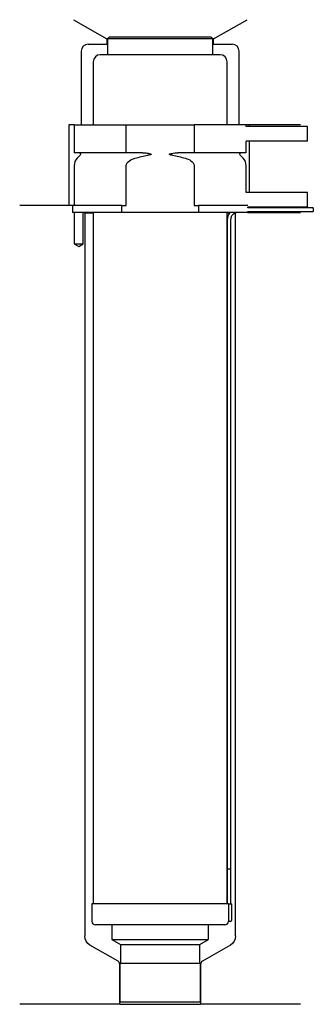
# Model space of a CAD drawing. Header units: millimetres. Extents: x 28 to 112, y 120 to 401.
import ezdxf

# ---------------------------------------------------------------- set-up
doc = ezdxf.new("R2010")
doc.units = ezdxf.units.MM
for name, color, linetype in [('201', 7, 'Continuous'), ('30', 7, 'Continuous'), ('32', 7, 'Continuous')]:
    doc.layers.add(name, color=color, linetype=linetype)

msp = doc.modelspace()

# ---------------------------------------------------------------- linework, layer by layer
at = {"layer": '201', "color": 113}
for p, q in [((43.4, 401.03), (52.92, 395.53)), ((83.32, 395.53), (92.85, 401.03)), ((47.62, 394.03), (52.92, 394.03)), ((53.12, 395.53), (52.92, 395.53)), ((52.92, 395.53), (52.92, 394.03)), ((52.92, 394.03), (53.12, 394.03)), ((83.32, 395.53), (83.12, 395.53)), ((83.12, 394.03), (83.32, 394.03)), ((83.32, 394.03), (83.32, 395.53)), ((83.32, 394.03), (88.62, 394.03)), ((45.62, 392.03), (45.62, 371.03)), ((90.62, 371.03), (90.62, 392.03)), ((42.12, 371.03), (42.12, 348.03)), ((43.62, 371.03), (42.12, 371.03)), ((108.12, 371.03), (92.62, 371.03)), ((93.42, 371.03), (93.42, 370.53)), ((93.42, 366.33), (93.42, 351.73)), ((42.12, 348.03), (28.12, 348.03)), ((43.12, 348.03), (28.12, 348.03)), ((43.12, 348.03), (43.12, 346.03)), ((43.67, 346.03), (43.67, 337.03)), ((46.17, 337.03), (46.17, 346.03)), ((46.52, 346.03), (46.62, 345.93)), ((46.62, 345.93), (46.62, 139.59)), ((46.62, 345.93), (49.07, 345.93)), ((87.17, 345.93), (87.92, 345.93)), ((89.37, 345.93), (89.62, 345.93)), ((89.62, 345.93), (89.72, 346.03)), ((89.62, 139.59), (89.62, 345.93)), ((93.12, 346.03), (108.12, 346.03)), ((43.67, 337.03), (44.92, 336.31)), ((44.92, 336.31), (46.17, 337.03)), ((56.12, 132.37), (48.12, 136.99)), ((88.12, 136.99), (80.13, 132.37)), ((56.62, 120.08), (56.62, 131.51)), ((79.63, 131.51), (79.63, 120.08)), ((56.62, 120.08), (28.12, 120.08)), ((56.62, 120.08), (79.63, 120.08)), ((108.12, 120.08), (79.63, 120.08))]:
    msp.add_line(p, q, dxfattribs=at)
for centre, radius, start, end in [((47.62, 392.03), 2, 90, 180), ((88.62, 392.03), 2, 0, 90), ((55.62, 131.51), 1, 0, 60), ((80.63, 131.51), 1, 120, 180)]:
    msp.add_arc(centre, radius, start, end, dxfattribs=at)
at = {"layer": '201', "color": 113, "extrusion": (0, 0, -1)}
for centre, start, end in [((-49.62, 139.59), 300, 360), ((-86.62, 139.59), 180, 240)]:
    msp.add_arc(centre, 3, start, end, dxfattribs=at)
at = {"layer": '30', "color": 113}
for p, q in [((53.62, 396.03), (53.12, 395.53)), ((53.12, 395.53), (53.12, 391.03)), ((83.12, 395.53), (53.12, 395.53)), ((82.62, 396.03), (53.62, 396.03)), ((83.12, 395.53), (82.62, 396.03)), ((83.12, 391.03), (83.12, 395.53)), ((85.17, 391.03), (51.07, 391.03)), ((49.07, 389.03), (49.07, 371.03)), ((87.17, 371.03), (87.17, 389.03)), ((43.62, 371.03), (58.43, 371.03)), ((43.62, 371.03), (43.62, 363.03)), ((58.43, 371.03), (77.82, 371.03)), ((58.43, 363.03), (58.43, 371.03)), ((77.82, 371.03), (77.82, 363.03)), ((92.62, 371.03), (77.82, 371.03)), ((92.62, 370.53), (92.62, 371.03)), ((92.62, 363.03), (92.62, 366.33)), ((58.43, 363.03), (43.62, 363.03)), ((63.12, 363.03), (58.43, 363.03)), ((77.82, 363.03), (73.13, 363.03)), ((92.62, 363.03), (77.82, 363.03)), ((45.36, 362.34), (44.5, 361.49)), ((91.74, 361.49), (90.89, 362.34)), ((43.62, 359.37), (43.62, 348.03)), ((58.43, 348.03), (58.43, 359.37)), ((77.82, 359.37), (77.82, 348.03)), ((92.62, 351.73), (92.62, 359.37)), ((43.12, 348.03), (43.12, 346.03)), ((57.22, 348.03), (43.12, 348.03)), ((57.22, 346.03), (43.12, 346.03)), ((43.67, 346.03), (43.67, 337.03)), ((46.17, 337.03), (46.17, 346.03)), ((49.07, 346.03), (49.07, 148.73)), ((57.22, 346.03), (57.22, 348.03)), ((57.22, 348.03), (58.43, 348.03)), ((79.02, 346.03), (57.22, 346.03)), ((77.82, 348.03), (79.02, 348.03)), ((93.09, 348.03), (79.02, 348.03)), ((79.02, 348.03), (79.02, 346.03)), ((93.12, 346.03), (79.02, 346.03)), ((87.17, 148.73), (87.17, 346.03)), ((93.12, 347.33), (93.12, 347.53)), ((111.72, 347.33), (93.12, 347.33)), ((93.12, 346.03), (93.12, 346.33)), ((93.12, 346.33), (111.72, 346.33)), ((111.72, 347.33), (111.72, 346.33)), ((87.22, 343.83), (87.22, 158.73)), ((88.22, 158.73), (88.22, 343.83)), ((43.67, 337.03), (46.17, 337.03)), ((87.22, 158.73), (88.22, 158.73)), ((87.22, 158.73), (87.22, 148.73)), ((87.22, 158.73), (88.22, 158.73)), ((88.22, 148.73), (88.22, 158.73)), ((87.55, 148.73), (48.67, 148.73)), ((48.67, 148.73), (48.67, 143.73)), ((87.55, 148.73), (87.55, 144.23)), ((87.55, 148.73), (88.57, 148.73)), ((88.57, 144.23), (88.57, 148.73)), ((88.07, 143.73), (87.57, 143.73)), ((86.57, 142.73), (49.67, 142.73)), ((54.37, 142.73), (54.37, 138.54)), ((81.87, 138.54), (81.87, 142.73)), ((54.37, 138.54), (56.82, 137.13)), ((54.37, 138.54), (81.87, 138.54)), ((79.43, 137.13), (81.87, 138.54)), ((56.82, 137.13), (56.82, 131.83)), ((56.82, 137.13), (79.43, 137.13)), ((79.43, 131.83), (79.43, 137.13)), ((56.62, 131.83), (79.63, 131.83)), ((56.62, 131.83), (56.62, 120.83)), ((79.63, 120.83), (79.63, 131.83)), ((56.62, 120.83), (79.63, 120.83))]:
    msp.add_line(p, q, dxfattribs=at)
for centre, radius, start, end in [((51.07, 389.03), 2, 90, 180), ((85.17, 389.03), 2, 0, 90), ((46.62, 359.37), 3, 135, 180), ((89.62, 359.37), 3, 0, 45), ((90.72, 343.83), 3.5, 141.0539, 180), ((49.67, 143.73), 1, 180, 270), ((86.57, 143.73), 1, -90, 0), ((88.07, 144.23), 0.5, -90, 0)]:
    msp.add_arc(centre, radius, start, end, dxfattribs=at)
at = {"layer": '30', "color": 113, "extrusion": (0, 0, -1)}
for centre, radius, start, end in [((-45.07, 362.63), 0.4, 90, 225), ((-91.17, 362.63), 0.4, -45, 90), ((-90.72, 343.83), 2.5, 0, 61.6416)]:
    msp.add_arc(centre, radius, start, end, dxfattribs=at)
at = {"layer": '30', "color": 113}
for points, knots in [([(63.12, 363.03), (63.16, 363.03), (63.2, 363.03), (63.74, 363.02), (64.24, 362.98), (64.74, 362.9), (64.93, 362.86), (65.13, 362.83), (65.35, 362.75), (65.37, 362.74), (65.42, 362.72), (65.43, 362.72), (65.47, 362.7), (65.48, 362.69), (65.5, 362.67), (65.51, 362.66), (65.51, 362.65), (65.52, 362.64), (65.52, 362.63), (65.52, 362.63), (65.52, 362.62), (65.52, 362.61), (65.51, 362.6), (65.51, 362.59), (65.49, 362.57), (65.47, 362.56), (65.38, 362.5), (65.29, 362.48), (65.03, 362.41), (64.84, 362.37), (64.64, 362.34)], [0, 0, 0, 0, 0.037532, 0.037532, 0.479326, 0.479326, 0.479326, 0.652283, 0.652283, 0.67679, 0.67679, 0.692908, 0.692908, 0.709848, 0.709848, 0.715998, 0.715998, 0.722254, 0.722254, 0.726798, 0.726798, 0.731321, 0.731321, 0.738696, 0.738696, 0.757525, 0.757525, 0.830443, 0.830443, 1, 1, 1, 1]), ([(71.6, 362.34), (71.32, 362.39), (71, 362.4), (70.71, 362.6), (70.75, 362.69), (70.88, 362.75), (70.95, 362.77), (71.15, 362.83), (71.29, 362.86), (71.99, 362.98), (72.56, 363.03), (73.13, 363.03)], [0, 0, 0, 0, 0.25, 0.25, 0.3125, 0.3125, 0.375, 0.375, 0.5, 0.5, 1, 1, 1, 1]), ([(58.43, 359.37), (58.43, 359.95), (58.87, 360.45), (59.83, 361.1), (60.38, 361.32), (60.93, 361.49)], [0, 0, 0, 0, 0.5, 0.5, 1, 1, 1, 1]), ([(75.31, 361.49), (75.87, 361.32), (76.42, 361.1), (77.37, 360.45), (77.82, 359.95), (77.82, 359.37)], [0, 0, 0, 0, 0.5, 0.5, 1, 1, 1, 1]), ([(87.55, 144.23), (87.55, 144.17), (87.55, 144.12), (87.56, 144.01), (87.56, 143.96), (87.56, 143.87), (87.56, 143.84), (87.56, 143.78), (87.57, 143.76), (87.57, 143.74), (87.57, 143.73), (87.57, 143.73)], [0, 0, 0, 0, 0.207769, 0.207769, 0.415759, 0.415759, 0.624157, 0.624157, 0.834463, 0.834463, 1, 1, 1, 1])]:
    msp.add_open_spline(points, degree=3, knots=knots, dxfattribs=at)
for points in [[(60.93, 361.49), (62.15, 361.86), (63.38, 362.15), (64.64, 362.34)], [(71.6, 362.34), (72.85, 362.15), (74.09, 361.86), (75.31, 361.49)]]:
    msp.add_open_spline(points, degree=3, dxfattribs=at)
at = {"layer": '32', "color": 113}
for p, q in [((110.12, 370.53), (92.59, 370.53)), ((110.12, 366.33), (110.12, 370.53)), ((110.12, 366.33), (92.59, 366.33)), ((110.12, 351.73), (92.59, 351.73)), ((110.12, 347.53), (110.12, 351.73)), ((110.12, 347.53), (93.09, 347.53))]:
    msp.add_line(p, q, dxfattribs=at)

doc.saveas('drawing.dxf')
